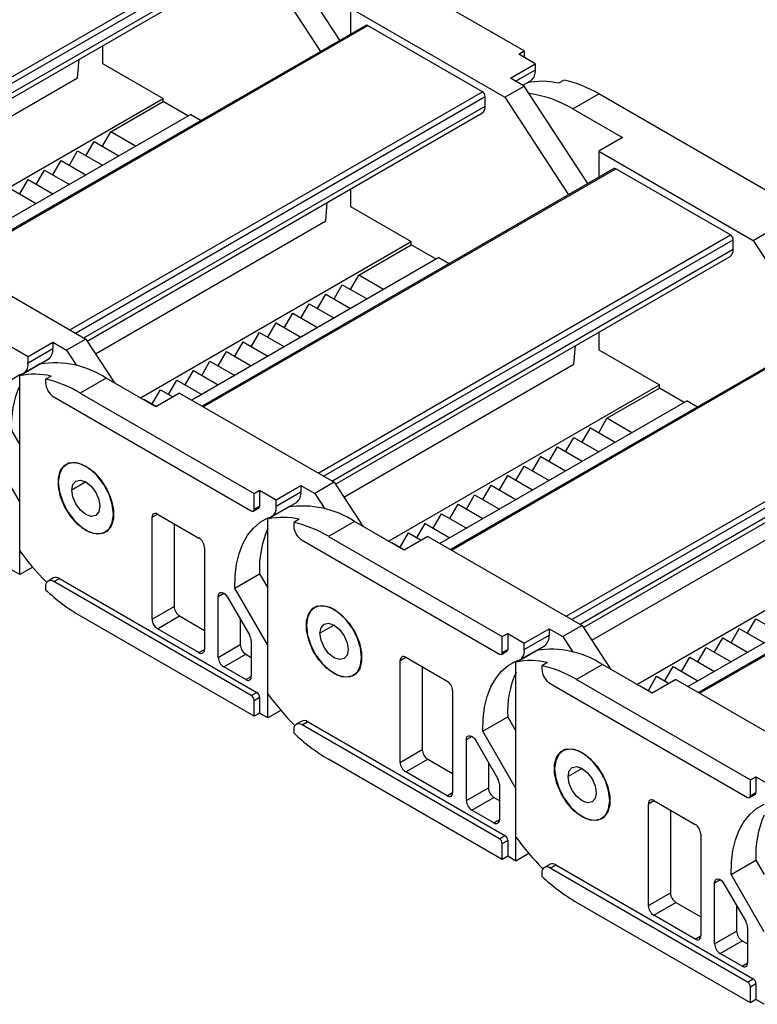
# Model space of a CAD drawing. Header units: millimetres. Extents: x 0 to 1537, y 0 to 1187.
# Tile 9 of 14: x 1096 to 1190, y 870 to 996. Entities that reach past the tile are written whole.
import ezdxf

# ---------------------------------------------------------------- set-up
doc = ezdxf.new("R2010")
doc.units = ezdxf.units.MM
doc.header["$LTSCALE"] = 5.5

msp = doc.modelspace()

# ---------------------------------------------------------------- linework, layer by layer
for p, q in [((1136.8, 993.15), (1128.64, 1005.66)), ((1070.37, 974.39), (1123.26, 1004.92)), ((1071.08, 973.98), (1123.62, 1004.31)), ((1126.16, 1004.23), (1134.32, 991.72)), ((1160.46, 991.78), (1138.18, 1004.64)), ((1072.14, 973.37), (1123.62, 1003.09)), ((1072.59, 972.95), (1123.2, 1002.17)), ((1138.18, 997.29), (1138.18, 993.95)), ((1138.18, 997.29), (1157.98, 985.86)), ((1140.12, 995.07), (1087.34, 964.6)), ((1087.48, 964.51), (1140.37, 995.05)), ((1155.08, 986.56), (1140.37, 995.05)), ((1106.36, 992.45), (1106.36, 990.18)), ((1159.75, 991.37), (1160.46, 991.78)), ((1161.87, 990.15), (1159.75, 991.37)), ((1160.46, 991.78), (1160.46, 990.96)), ((1103.18, 988.35), (1103.37, 990.72)), ((1106.36, 990.18), (1114.14, 985.69)), ((1158.69, 988.31), (1161.87, 990.15)), ((1161.87, 990.15), (1161.87, 989.33)), ((1161.87, 989.33), (1159.39, 987.9)), ((1073.66, 971.31), (1103.18, 988.35)), ((1160.46, 987.29), (1158.69, 988.31)), ((1160.29, 987.39), (1161.29, 987.96)), ((1160.29, 987.39), (1160.81, 987.69)), ((1165.55, 988.05), (1164.84, 987.64)), ((1102.19, 956.02), (1155.08, 986.56)), ((1157.98, 985.86), (1160.46, 987.29)), ((1168.62, 974.78), (1160.46, 987.29)), ((1166.68, 984.35), (1170, 986.27)), ((1192.28, 973.41), (1170, 986.27)), ((1079.42, 965.65), (1114.14, 985.69)), ((1102.9, 955.61), (1155.43, 985.94)), ((1107.42, 981.41), (1114.14, 985.29)), ((1114.14, 985.29), (1114.14, 985.69)), ((1117.32, 983.45), (1114.14, 985.29)), ((1155.43, 984.72), (1155.43, 985.94)), ((1157.98, 985.86), (1166.14, 973.35)), ((1103.96, 955), (1155.43, 984.72)), ((1104.41, 954.58), (1155.02, 983.8)), ((1166.68, 984.35), (1173.04, 980.68)), ((1117.68, 983.65), (1086, 965.37)), ((1117.68, 983.65), (1119.01, 982.88)), ((1106.36, 979.57), (1107.42, 981.41)), ((1110.6, 979.57), (1107.42, 981.41)), ((1104.24, 978.35), (1105.3, 980.18)), ((1105.3, 980.18), (1108.48, 978.35)), ((1173.04, 980.68), (1170, 978.92)), ((1102.12, 977.12), (1103.18, 978.96)), ((1103.18, 978.96), (1106.36, 977.12)), ((1170, 978.92), (1170, 975.58)), ((1170, 978.92), (1189.8, 967.49)), ((1100, 975.9), (1101.06, 977.73)), ((1101.06, 977.73), (1104.24, 975.9)), ((1097.88, 974.67), (1098.94, 976.51)), ((1098.94, 976.51), (1102.12, 974.67)), ((1171.94, 976.7), (1119.16, 946.23)), ((1119.3, 946.14), (1172.19, 976.68)), ((1186.9, 968.19), (1172.19, 976.68)), ((1095.76, 973.45), (1096.82, 975.29)), ((1096.82, 975.29), (1100, 973.45)), ((1094.69, 974.06), (1097.88, 972.22)), ((1138.18, 974.08), (1138.18, 971.82)), ((1135, 969.98), (1135.19, 972.36)), ((1138.18, 971.82), (1145.96, 967.33)), ((1105.48, 952.94), (1135, 969.98)), ((1189.8, 967.49), (1192.28, 968.92)), ((1111.24, 947.28), (1145.96, 967.33)), ((1134.01, 937.65), (1186.9, 968.19)), ((1134.72, 937.24), (1187.25, 967.57)), ((1145.96, 966.92), (1145.96, 967.33)), ((1187.25, 966.35), (1187.25, 967.57)), ((1189.8, 967.49), (1197.96, 954.98)), ((1084.44, 966.27), (1104.24, 954.84)), ((1135.78, 936.63), (1187.25, 966.35)), ((1139.24, 963.04), (1145.96, 966.92)), ((1149.14, 965.08), (1145.96, 966.92)), ((1149.5, 965.28), (1117.82, 947)), ((1136.23, 936.21), (1186.84, 965.43)), ((1149.5, 965.28), (1150.83, 964.51)), ((1138.18, 961.2), (1139.24, 963.04)), ((1142.42, 961.2), (1139.24, 963.04)), ((1136.06, 959.98), (1137.12, 961.81)), ((1137.12, 961.81), (1140.3, 959.98)), ((1133.94, 958.75), (1135, 960.59)), ((1135, 960.59), (1138.18, 958.75)), ((1131.82, 957.53), (1132.88, 959.37)), ((1132.88, 959.37), (1136.06, 957.53)), ((1129.7, 956.3), (1130.76, 958.14)), ((1130.76, 958.14), (1133.94, 956.3)), ((1203.76, 958.33), (1150.98, 927.86)), ((1151.12, 927.77), (1204.01, 958.31)), ((1127.57, 955.08), (1128.64, 956.92)), ((1128.64, 956.92), (1131.82, 955.08)), ((1104.24, 954.84), (1101.77, 953.41)), ((1104.24, 954.84), (1107.92, 949.21)), ((1125.45, 953.85), (1126.51, 955.69)), ((1126.51, 955.69), (1129.7, 953.85)), ((1170, 955.71), (1170, 953.45)), ((1094.69, 953.82), (1096.82, 952.59)), ((1096.82, 952.59), (1100, 954.43)), ((1096.82, 951.78), (1100, 953.61)), ((1100, 954.43), (1100, 953.61)), ((1100, 954.43), (1101.77, 953.41)), ((1101.77, 953.41), (1103.05, 951.44)), ((1123.33, 952.63), (1124.39, 954.47)), ((1124.39, 954.47), (1127.57, 952.63)), ((1166.82, 951.61), (1167.01, 953.99)), ((1170, 953.45), (1177.78, 948.96)), ((1096.24, 950.41), (1099.42, 952.25)), ((1096.82, 951.78), (1096.82, 952.59)), ((1121.21, 951.41), (1122.27, 953.24)), ((1122.27, 953.24), (1125.45, 951.41)), ((1098.37, 951.64), (1095.76, 950.13)), ((1119.09, 950.18), (1120.15, 952.02)), ((1120.15, 952.02), (1123.33, 950.18)), ((1137.3, 934.57), (1166.82, 951.61)), ((1095.76, 927.7), (1095.76, 950.13)), ((1099.79, 950.09), (1099.08, 949.68)), ((1099.08, 949.68), (1099.08, 949.25)), ((1106.86, 949.82), (1103.53, 947.9)), ((1113.22, 946.14), (1106.86, 949.82)), ((1116.97, 948.96), (1118.03, 950.79)), ((1118.03, 950.79), (1121.21, 948.96)), ((1165.83, 919.28), (1218.72, 949.82)), ((1112.73, 946.51), (1113.79, 948.34)), ((1113.79, 948.34), (1115.41, 947.41)), ((1114.85, 947.73), (1115.91, 949.57)), ((1115.91, 949.57), (1119.09, 947.73)), ((1143.06, 928.92), (1177.78, 948.96)), ((1166.54, 918.88), (1219.07, 949.2)), ((1171.06, 944.67), (1177.78, 948.55)), ((1177.78, 948.55), (1177.78, 948.96)), ((1180.96, 946.71), (1177.78, 948.55)), ((1100.14, 947.41), (1125.45, 932.8)), ((1103.53, 947.9), (1125.81, 935.04)), ((1111.63, 947.06), (1111.67, 947.12)), ((1111.67, 947.12), (1113.29, 946.18)), ((1116.26, 947.9), (1113.22, 946.14)), ((1116.26, 947.9), (1136.06, 936.47)), ((1167.6, 918.26), (1219.07, 947.98)), ((1181.32, 946.92), (1149.64, 928.63)), ((1168.05, 917.85), (1218.66, 947.06)), ((1181.32, 946.92), (1182.65, 946.14)), ((1170, 942.83), (1171.06, 944.67)), ((1174.24, 942.83), (1171.06, 944.67)), ((1167.88, 941.61), (1168.94, 943.45)), ((1168.94, 943.45), (1172.12, 941.61)), ((1094.7, 943.11), (1095.76, 941.28)), ((1165.76, 940.38), (1166.82, 942.22)), ((1166.82, 942.22), (1170, 940.38)), ((1095.76, 933.94), (1091.52, 941.27)), ((1163.64, 939.16), (1164.7, 941)), ((1164.7, 941), (1167.88, 939.16)), ((1161.52, 937.93), (1162.58, 939.77)), ((1162.58, 939.77), (1165.76, 937.93)), ((1235.58, 939.96), (1182.8, 909.49)), ((1182.94, 909.41), (1235.83, 939.94)), ((1102.1, 938.96), (1101.74, 938.76)), ((1159.39, 936.71), (1160.46, 938.55)), ((1160.46, 938.55), (1163.64, 936.71)), ((1157.27, 935.49), (1158.33, 937.32)), ((1158.33, 937.32), (1161.52, 935.49)), ((1104.24, 936.51), (1102.44, 935.47)), ((1128.64, 934.22), (1131.82, 936.06)), ((1131.82, 936.06), (1131.82, 935.24)), ((1131.82, 936.06), (1133.59, 935.04)), ((1136.06, 936.47), (1133.59, 935.04)), ((1136.06, 936.47), (1139.74, 930.84)), ((1155.15, 934.26), (1156.21, 936.1)), ((1156.21, 936.1), (1159.39, 934.26)), ((1125.81, 935.04), (1126.51, 935.45)), ((1125.81, 933), (1125.81, 935.04)), ((1126.51, 935.45), (1128.64, 934.22)), ((1126.51, 935.45), (1126.51, 933.41)), ((1128.64, 933.41), (1131.82, 935.24)), ((1133.59, 935.04), (1134.87, 933.07)), ((1153.03, 933.04), (1154.09, 934.87)), ((1154.09, 934.87), (1157.27, 933.04)), ((1095.76, 924.63), (1095.76, 933.94)), ((1125.7, 932.77), (1126.41, 933.18)), ((1125.81, 933), (1126.51, 933.41)), ((1130.19, 933.27), (1127.57, 931.76)), ((1128.06, 932.04), (1131.24, 933.88)), ((1128.64, 933.41), (1128.64, 934.22)), ((1150.91, 931.81), (1151.97, 933.65)), ((1151.97, 933.65), (1155.15, 931.81)), ((1169.12, 916.2), (1198.64, 933.24)), ((1107.78, 932.38), (1107.81, 932.41)), ((1112.73, 931.98), (1113.43, 932.39)), ((1112.73, 918.91), (1112.73, 931.98)), ((1113.43, 932.39), (1118.74, 929.32)), ((1148.79, 930.59), (1149.85, 932.42)), ((1149.85, 932.42), (1153.03, 930.59)), ((1115.55, 931.16), (1115.55, 920.55)), ((1127.57, 909.33), (1127.57, 931.76)), ((1131.61, 931.72), (1130.9, 931.31)), ((1130.9, 931.31), (1130.9, 930.88)), ((1138.68, 931.45), (1135.35, 929.53)), ((1145.04, 927.77), (1138.68, 931.45)), ((1146.67, 929.36), (1147.73, 931.2)), ((1147.73, 931.2), (1150.91, 929.36)), ((1104.24, 930.3), (1104.28, 930.32)), ((1106.74, 930.1), (1107.09, 930.3)), ((1135.35, 929.53), (1157.63, 916.67)), ((1144.55, 928.14), (1145.61, 929.97)), ((1148.08, 929.53), (1145.04, 927.77)), ((1145.61, 929.97), (1147.23, 929.04)), ((1148.08, 929.53), (1167.88, 918.1)), ((1174.88, 910.55), (1209.6, 930.59)), ((1131.96, 929.04), (1157.27, 914.43)), ((1143.45, 928.69), (1143.48, 928.75)), ((1143.48, 928.75), (1145.11, 927.81)), ((1213.13, 928.55), (1181.46, 910.26)), ((1119.44, 928.1), (1119.44, 915.03)), ((1095.76, 924.63), (1094.69, 925.24)), ((1097.42, 925.59), (1095.76, 924.63)), ((1123.34, 922.9), (1126.52, 924.74)), ((1126.52, 924.74), (1127.57, 922.91)), ((1099.08, 923.12), (1099.08, 922.68)), ((1100.1, 924.21), (1099.39, 923.8)), ((1100.14, 923.73), (1100.85, 924.14)), ((1125.45, 909.12), (1100.14, 923.73)), ((1100.85, 924.14), (1126.16, 909.52)), ((1121.21, 921.84), (1121.92, 922.25)), ((1121.21, 914.01), (1121.21, 921.84)), ((1127.57, 915.57), (1123.34, 922.9)), ((1122.42, 921.72), (1125.25, 916.82)), ((1133.91, 920.59), (1133.56, 920.39)), ((1125.81, 906.46), (1103.53, 919.32)), ((1112.73, 918.91), (1115.55, 920.55)), ((1113.43, 917.69), (1116.26, 919.32)), ((1116.26, 919.32), (1119.44, 917.48)), ((1124.04, 918.91), (1124.04, 915.65)), ((1136.06, 918.14), (1134.26, 917.1)), ((1167.88, 918.1), (1165.41, 916.67)), ((1167.88, 918.1), (1171.56, 912.47)), ((1189.09, 917.12), (1190.15, 918.95)), ((1190.15, 918.95), (1193.34, 917.12)), ((1118.74, 914.63), (1113.43, 917.69)), ((1157.63, 916.67), (1158.33, 917.08)), ((1158.33, 917.08), (1160.46, 915.85)), ((1158.33, 917.08), (1158.33, 915.04)), ((1160.46, 915.85), (1163.64, 917.69)), ((1160.46, 915.04), (1163.64, 916.88)), ((1163.64, 917.69), (1163.64, 916.88)), ((1163.64, 917.69), (1165.41, 916.67)), ((1186.97, 915.89), (1188.03, 917.73)), ((1188.03, 917.73), (1191.21, 915.89)), ((1121.21, 914.01), (1124.04, 915.65)), ((1125.45, 916.13), (1125.45, 911.56)), ((1127.57, 906.26), (1127.57, 915.57)), ((1157.63, 914.63), (1157.63, 916.67)), ((1159.88, 913.67), (1163.06, 915.51)), ((1160.46, 915.04), (1160.46, 915.85)), ((1165.41, 916.67), (1166.69, 914.7)), ((1184.85, 914.67), (1185.91, 916.5)), ((1185.91, 916.5), (1189.09, 914.67)), ((1118.74, 914.63), (1119.44, 915.03)), ((1121.92, 912.79), (1124.75, 914.42)), ((1124.75, 914.42), (1125.45, 914.01)), ((1157.52, 914.4), (1158.23, 914.81)), ((1157.63, 914.63), (1158.33, 915.04)), ((1162.01, 914.9), (1159.39, 913.39)), ((1182.73, 913.44), (1183.79, 915.28)), ((1183.79, 915.28), (1186.97, 913.44)), ((1139.6, 914.02), (1139.63, 914.04)), ((1144.55, 913.61), (1145.25, 914.02)), ((1144.55, 900.54), (1144.55, 913.61)), ((1145.25, 914.02), (1150.56, 910.95)), ((1159.39, 890.96), (1159.39, 913.39)), ((1163.43, 913.35), (1162.72, 912.94)), ((1170.5, 913.08), (1167.17, 911.16)), ((1176.86, 909.41), (1170.5, 913.08)), ((1180.61, 912.22), (1181.67, 914.05)), ((1181.67, 914.05), (1184.85, 912.22)), ((1124.75, 911.16), (1121.92, 912.79)), ((1136.06, 911.93), (1136.1, 911.95)), ((1138.56, 911.73), (1138.91, 911.93)), ((1147.37, 912.79), (1147.37, 902.18)), ((1162.72, 912.94), (1162.72, 912.51)), ((1178.49, 910.99), (1179.55, 912.83)), ((1179.55, 912.83), (1182.73, 910.99)), ((1124.75, 911.16), (1125.45, 911.56)), ((1163.78, 910.67), (1189.09, 896.06)), ((1167.17, 911.16), (1189.45, 898.3)), ((1176.37, 909.77), (1177.43, 911.61)), ((1179.9, 911.16), (1176.86, 909.41)), ((1177.43, 911.61), (1179.05, 910.67)), ((1179.9, 911.16), (1199.7, 899.73)), ((1125.45, 909.12), (1126.16, 909.52)), ((1151.26, 909.73), (1151.26, 896.67)), ((1175.27, 910.32), (1175.3, 910.38)), ((1175.3, 910.38), (1176.93, 909.44)), ((1125.81, 908.5), (1126.51, 908.91)), ((1125.81, 906.46), (1125.81, 908.5)), ((1126.51, 908.91), (1126.51, 906.87)), ((1126.51, 906.87), (1125.81, 906.46)), ((1127.57, 906.26), (1126.51, 906.87)), ((1129.24, 907.22), (1127.57, 906.26)), ((1131.92, 905.84), (1131.21, 905.43)), ((1131.96, 905.36), (1132.67, 905.77)), ((1132.67, 905.77), (1157.98, 891.15)), ((1155.16, 904.53), (1158.34, 906.37)), ((1158.34, 906.37), (1159.39, 904.55)), ((1130.9, 904.75), (1130.9, 904.31)), ((1157.27, 890.75), (1131.96, 905.36)), ((1159.39, 897.2), (1155.16, 904.53)), ((1153.03, 903.47), (1153.74, 903.88)), ((1153.03, 895.64), (1153.03, 903.47)), ((1154.24, 903.35), (1157.07, 898.45)), ((1144.55, 900.54), (1147.37, 902.18)), ((1165.73, 902.22), (1165.38, 902.02)), ((1157.63, 888.09), (1135.35, 900.95)), ((1145.25, 899.32), (1148.08, 900.95)), ((1148.08, 900.95), (1151.26, 899.11)), ((1155.86, 900.54), (1155.86, 897.28)), ((1150.56, 896.26), (1145.25, 899.32)), ((1167.88, 899.77), (1166.08, 898.73)), ((1189.45, 898.3), (1190.15, 898.71)), ((1189.45, 896.26), (1189.45, 898.3)), ((1190.15, 898.71), (1192.28, 897.49)), ((1190.15, 898.71), (1190.15, 896.67)), ((1150.56, 896.26), (1151.26, 896.67)), ((1153.03, 895.64), (1155.86, 897.28)), ((1157.27, 897.76), (1157.27, 893.2)), ((1159.39, 887.89), (1159.39, 897.2)), ((1189.45, 896.26), (1190.15, 896.67)), ((1153.74, 894.42), (1156.57, 896.05)), ((1156.57, 896.05), (1157.27, 895.64)), ((1171.42, 895.65), (1171.45, 895.67)), ((1176.37, 895.24), (1177.07, 895.65)), ((1177.07, 895.65), (1182.38, 892.59)), ((1189.34, 896.03), (1190.05, 896.44)), ((1156.57, 892.79), (1153.74, 894.42)), ((1176.37, 882.17), (1176.37, 895.24)), ((1179.19, 894.42), (1179.19, 883.81)), ((1156.57, 892.79), (1157.27, 893.2)), ((1167.88, 893.56), (1167.92, 893.58)), ((1170.38, 893.36), (1170.73, 893.56)), ((1157.27, 890.75), (1157.98, 891.15)), ((1157.63, 890.13), (1158.33, 890.54)), ((1158.33, 890.54), (1158.33, 888.5)), ((1183.08, 891.36), (1183.08, 878.3)), ((1157.63, 888.09), (1157.63, 890.13)), ((1158.33, 888.5), (1157.63, 888.09)), ((1159.39, 887.89), (1158.33, 888.5)), ((1161.06, 888.85), (1159.39, 887.89)), ((1186.98, 886.16), (1190.16, 888)), ((1190.16, 888), (1191.21, 886.18)), ((1163.74, 887.47), (1163.03, 887.06)), ((1163.78, 886.99), (1164.49, 887.4)), ((1189.09, 872.38), (1163.78, 886.99)), ((1164.49, 887.4), (1189.8, 872.79)), ((1162.72, 886.38), (1162.72, 885.94)), ((1184.85, 885.1), (1185.56, 885.51)), ((1191.21, 878.83), (1186.98, 886.16)), ((1184.85, 877.28), (1184.85, 885.1)), ((1186.06, 884.98), (1188.89, 880.08)), ((1176.37, 882.17), (1179.19, 883.81)), ((1189.45, 869.72), (1167.17, 882.58)), ((1177.07, 880.95), (1179.9, 882.58)), ((1179.9, 882.58), (1183.08, 880.75)), ((1187.68, 882.18), (1187.68, 878.91)), ((1182.38, 877.89), (1177.07, 880.95)), ((1184.85, 877.28), (1187.68, 878.91)), ((1189.09, 879.39), (1189.09, 874.83)), ((1182.38, 877.89), (1183.08, 878.3)), ((1185.56, 876.05), (1188.39, 877.68)), ((1188.39, 877.68), (1189.09, 877.28)), ((1188.39, 874.42), (1185.56, 876.05)), ((1188.39, 874.42), (1189.09, 874.83)), ((1189.09, 872.38), (1189.8, 872.79)), ((1189.45, 871.76), (1190.15, 872.17)), ((1189.45, 869.72), (1189.45, 871.76)), ((1190.15, 872.17), (1190.15, 870.13)), ((1190.15, 870.13), (1189.45, 869.72)), ((1191.21, 869.52), (1190.15, 870.13))]:
    msp.add_line(p, q)
at = {"flags": 128}
for points in [[(1091.52, 941.27), (1091.55, 942.86), (1091.73, 944.35), (1092.06, 945.72), (1092.54, 946.96), (1093.15, 948.04), (1093.9, 948.96), (1094.77, 949.71), (1095.76, 950.28)], [(1107.78, 932.38), (1107.63, 933.62), (1107.21, 934.92), (1106.56, 936.17), (1105.71, 937.29), (1104.74, 938.18), (1103.74, 938.76), (1102.77, 938.99), (1101.93, 938.85), (1101.27, 938.35), (1100.85, 937.53), (1100.7, 936.47)], [(1104.24, 930.3), (1103.23, 931.05), (1102.31, 932.07), (1101.54, 933.28), (1100.99, 934.59), (1100.71, 935.88), (1100.71, 937.05), (1100.99, 938.01), (1101.54, 938.68), (1102.31, 939.01), (1103.23, 938.96), (1104.24, 938.55)], [(1104.24, 938.55), (1105.25, 937.8), (1106.17, 936.78), (1106.94, 935.57), (1107.49, 934.26), (1107.77, 932.97), (1107.77, 931.8), (1107.49, 930.84), (1106.94, 930.17), (1106.17, 929.84), (1105.25, 929.89), (1104.24, 930.3)], [(1100.7, 936.47), (1100.85, 935.23), (1101.27, 933.94), (1101.93, 932.68), (1102.77, 931.56), (1103.74, 930.68), (1104.74, 930.09), (1105.71, 929.86), (1106.56, 930), (1107.21, 930.5), (1107.63, 931.32), (1107.78, 932.38)], [(1102.44, 935.47), (1102.57, 936.18), (1102.97, 936.63), (1103.55, 936.75), (1104.24, 936.51), (1104.93, 935.95), (1105.52, 935.16), (1105.91, 934.26), (1106.04, 933.39)], [(1106.04, 933.39), (1105.91, 932.67), (1105.52, 932.22), (1104.93, 932.1), (1104.24, 932.34), (1103.55, 932.9), (1102.97, 933.69), (1102.57, 934.59), (1102.44, 935.47)], [(1123.34, 922.9), (1123.37, 924.49), (1123.55, 925.98), (1123.88, 927.35), (1124.35, 928.59), (1124.97, 929.67), (1125.72, 930.59), (1126.59, 931.34), (1127.57, 931.91)], [(1121.21, 921.84), (1121.24, 922.06), (1121.33, 922.23), (1121.47, 922.32), (1121.65, 922.34), (1121.85, 922.29), (1122.06, 922.15), (1122.25, 921.96), (1122.42, 921.72)], [(1139.6, 914.02), (1139.45, 915.25), (1139.03, 916.55), (1138.38, 917.81), (1137.53, 918.92), (1136.56, 919.81), (1135.56, 920.39), (1134.59, 920.62), (1133.74, 920.48), (1133.09, 919.98), (1132.67, 919.17), (1132.52, 918.1)], [(1136.06, 911.93), (1135.05, 912.68), (1134.13, 913.7), (1133.36, 914.91), (1132.81, 916.22), (1132.53, 917.51), (1132.53, 918.68), (1132.81, 919.64), (1133.36, 920.32), (1134.13, 920.64), (1135.05, 920.59), (1136.06, 920.18)], [(1136.06, 920.18), (1137.07, 919.43), (1137.99, 918.41), (1138.76, 917.2), (1139.31, 915.89), (1139.59, 914.6), (1139.59, 913.43), (1139.31, 912.47), (1138.76, 911.8), (1137.99, 911.47), (1137.07, 911.52), (1136.06, 911.93)], [(1132.52, 918.1), (1132.67, 916.86), (1133.09, 915.57), (1133.74, 914.31), (1134.59, 913.19), (1135.56, 912.31), (1136.56, 911.73), (1137.53, 911.5), (1138.38, 911.63), (1139.03, 912.13), (1139.45, 912.95), (1139.6, 914.02)], [(1134.26, 917.1), (1134.39, 917.82), (1134.79, 918.27), (1135.37, 918.38), (1136.06, 918.14), (1136.75, 917.58), (1137.34, 916.79), (1137.73, 915.89), (1137.86, 915.02)], [(1137.86, 915.02), (1137.73, 914.3), (1137.34, 913.85), (1136.75, 913.73), (1136.06, 913.97), (1135.37, 914.53), (1134.79, 915.32), (1134.39, 916.22), (1134.26, 917.1)], [(1155.16, 904.53), (1155.19, 906.12), (1155.37, 907.61), (1155.7, 908.98), (1156.17, 910.22), (1156.79, 911.3), (1157.54, 912.23), (1158.41, 912.97), (1159.39, 913.54)], [(1153.03, 903.47), (1153.06, 903.69), (1153.15, 903.86), (1153.29, 903.95), (1153.47, 903.97), (1153.67, 903.92), (1153.88, 903.79), (1154.07, 903.59), (1154.24, 903.35)], [(1171.42, 895.65), (1171.27, 896.88), (1170.85, 898.18), (1170.2, 899.44), (1169.35, 900.55), (1168.38, 901.44), (1167.38, 902.02), (1166.41, 902.25), (1165.56, 902.11), (1164.91, 901.61), (1164.49, 900.8), (1164.34, 899.73)], [(1167.88, 893.56), (1166.87, 894.31), (1165.95, 895.33), (1165.18, 896.55), (1164.63, 897.85), (1164.35, 899.14), (1164.35, 900.31), (1164.63, 901.28), (1165.18, 901.95), (1165.95, 902.27), (1166.87, 902.22), (1167.88, 901.81)], [(1167.88, 901.81), (1168.89, 901.06), (1169.81, 900.04), (1170.58, 898.83), (1171.13, 897.53), (1171.41, 896.23), (1171.41, 895.06), (1171.13, 894.1), (1170.58, 893.43), (1169.81, 893.1), (1168.89, 893.15), (1167.88, 893.56)], [(1164.34, 899.73), (1164.49, 898.5), (1164.91, 897.2), (1165.56, 895.94), (1166.41, 894.82), (1167.38, 893.94), (1168.38, 893.36), (1169.35, 893.13), (1170.2, 893.27), (1170.85, 893.76), (1171.27, 894.58), (1171.42, 895.65)], [(1166.08, 898.73), (1166.21, 899.45), (1166.61, 899.9), (1167.19, 900.01), (1167.88, 899.77), (1168.57, 899.21), (1169.16, 898.42), (1169.55, 897.52), (1169.68, 896.65)], [(1169.68, 896.65), (1169.55, 895.93), (1169.16, 895.48), (1168.57, 895.37), (1167.88, 895.61), (1167.19, 896.16), (1166.61, 896.95), (1166.21, 897.85), (1166.08, 898.73)], [(1186.98, 886.16), (1187.01, 887.75), (1187.19, 889.24), (1187.52, 890.61), (1187.99, 891.85), (1188.61, 892.93), (1189.36, 893.86), (1190.23, 894.61), (1191.21, 895.17)], [(1184.85, 885.1), (1184.88, 885.32), (1184.97, 885.49), (1185.11, 885.58), (1185.29, 885.61), (1185.49, 885.55), (1185.7, 885.42), (1185.89, 885.22), (1186.06, 884.98)]]:
    msp.add_lwpolyline(points, dxfattribs=at)
for centre, radius, start, end in [((1140.23, 994.84), 0.251, 54.3824, 114.3071), ((1160.43, 989.13), 1.45, 306.2883, 7.8112), ((1162.73, 978.53), 9.36, 76.9706, 101.848), ((1162.09, 972.95), 15.5, 59.29, 77.1024), ((1154.67, 985.91), 0.768, 2.6055, 57.3945), ((1159.27, 972.23), 14.2, 58.5828, 82.6528), ((1154.45, 984.61), 0.986, 305.0133, 6.2988), ((1172.05, 976.47), 0.251, 54.3824, 114.3071), ((1186.49, 967.54), 0.768, 2.6055, 57.3945), ((1186.27, 966.24), 0.986, 305.0133, 6.2988), ((1098.56, 953.42), 1.45, 306.2883, 7.8112), ((1095.6, 951.51), 1.24, 277.1662, 12.2078), ((1100.26, 939.76), 12.03, 56.7274, 99.0133), ((1097.68, 940.97), 9.36, 76.9706, 101.848), ((1095.62, 934.58), 15.5, 59.29, 77.1024), ((1106.96, 943.85), 12.28, 155.8434, 183.4452), ((1101.38, 949.35), 2.31, 182.6055, 237.3945), ((1130.38, 935.05), 1.45, 306.2883, 7.8112), ((1126.28, 933.38), 0.24, 304.0564, 7.2558), ((1127.42, 933.14), 1.24, 277.1662, 12.2078), ((1132.08, 921.39), 12.03, 56.7274, 99.0133), ((1113.16, 932.05), 0.437, 50.7967, 189.214), ((1125.59, 932.96), 0.218, 230.7967, 9.214), ((1129.5, 922.6), 9.36, 76.9706, 101.848), ((1127.44, 916.21), 15.5, 59.29, 77.1024), ((1133.2, 930.98), 2.31, 182.6055, 237.3945), ((1138.78, 925.48), 12.28, 155.8434, 183.4452), ((1117.91, 928.03), 1.54, 2.6055, 57.3945), ((1122.57, 947.05), 33.07, 215.8066, 225.0618), ((1099.73, 923.22), 0.655, 50.7967, 189.214), ((1100.41, 923.52), 0.754, 54.3824, 114.3071), ((1115.86, 940.29), 24.32, 226.3765, 239.5525), ((1117.09, 920.62), 1.54, 182.6055, 237.3945), ((1114.26, 918.98), 1.54, 182.6055, 237.3945), ((1124.01, 916.08), 1.44, 1.9565, 31.1437), ((1162.2, 916.68), 1.45, 306.2883, 7.8112), ((1125.57, 915.72), 1.54, 182.6055, 237.3945), ((1119.01, 914.96), 0.437, 230.7967, 9.214), ((1157.41, 914.6), 0.218, 230.7967, 9.214), ((1158.1, 915.01), 0.24, 304.0564, 7.2558), ((1159.24, 914.78), 1.24, 277.1662, 12.2078), ((1163.9, 903.02), 12.03, 56.7274, 99.0133), ((1122.75, 914.08), 1.54, 182.6055, 237.3945), ((1144.98, 913.68), 0.437, 50.7967, 189.214), ((1161.32, 904.24), 9.36, 76.9706, 101.848), ((1170.6, 907.11), 12.28, 155.8434, 183.4452), ((1159.26, 897.84), 15.5, 59.29, 77.1024), ((1165.02, 912.61), 2.31, 182.6055, 237.3945), ((1125.02, 911.49), 0.437, 230.7967, 9.214), ((1149.73, 909.66), 1.54, 2.6055, 57.3945), ((1125.75, 908.88), 0.768, 2.6055, 57.3945), ((1154.39, 928.68), 33.07, 215.8066, 225.0618), ((1125.04, 908.47), 0.768, 2.6055, 57.3945), ((1131.54, 904.85), 0.655, 50.7967, 189.214), ((1132.23, 905.15), 0.754, 54.3824, 114.3071), ((1147.68, 921.92), 24.32, 226.3765, 239.5525), ((1148.91, 902.25), 1.54, 182.6055, 237.3945), ((1146.08, 900.61), 1.54, 182.6055, 237.3945), ((1155.83, 897.71), 1.44, 1.9565, 31.1437), ((1150.83, 896.6), 0.437, 230.7967, 9.214), ((1157.39, 897.35), 1.54, 182.6055, 237.3945), ((1189.92, 896.64), 0.24, 304.0564, 7.2558), ((1154.57, 895.71), 1.54, 182.6055, 237.3945), ((1176.8, 895.31), 0.437, 50.7967, 189.214), ((1189.23, 896.23), 0.218, 230.7967, 9.214), ((1156.84, 893.13), 0.437, 230.7967, 9.214), ((1202.42, 888.74), 12.28, 155.8434, 183.4452), ((1181.55, 891.29), 1.54, 2.6055, 57.3945), ((1156.86, 890.1), 0.768, 2.6055, 57.3945), ((1157.57, 890.51), 0.768, 2.6055, 57.3945), ((1186.21, 910.31), 33.07, 215.8066, 225.0618), ((1163.36, 886.48), 0.655, 50.7967, 189.214), ((1164.05, 886.79), 0.754, 54.3824, 114.3071), ((1179.5, 903.55), 24.32, 226.3765, 239.5525), ((1180.73, 883.88), 1.54, 182.6055, 237.3945), ((1177.9, 882.24), 1.54, 182.6055, 237.3945), ((1189.21, 878.98), 1.54, 182.6055, 237.3945), ((1187.65, 879.34), 1.44, 1.9565, 31.1437), ((1182.65, 878.23), 0.437, 230.7967, 9.214), ((1186.39, 877.35), 1.54, 182.6055, 237.3945), ((1188.66, 874.76), 0.437, 230.7967, 9.214), ((1189.39, 872.14), 0.768, 2.6055, 57.3945), ((1188.68, 871.73), 0.768, 2.6055, 57.3945)]:
    msp.add_arc(centre, radius, start, end)

doc.saveas('drawing.dxf')
